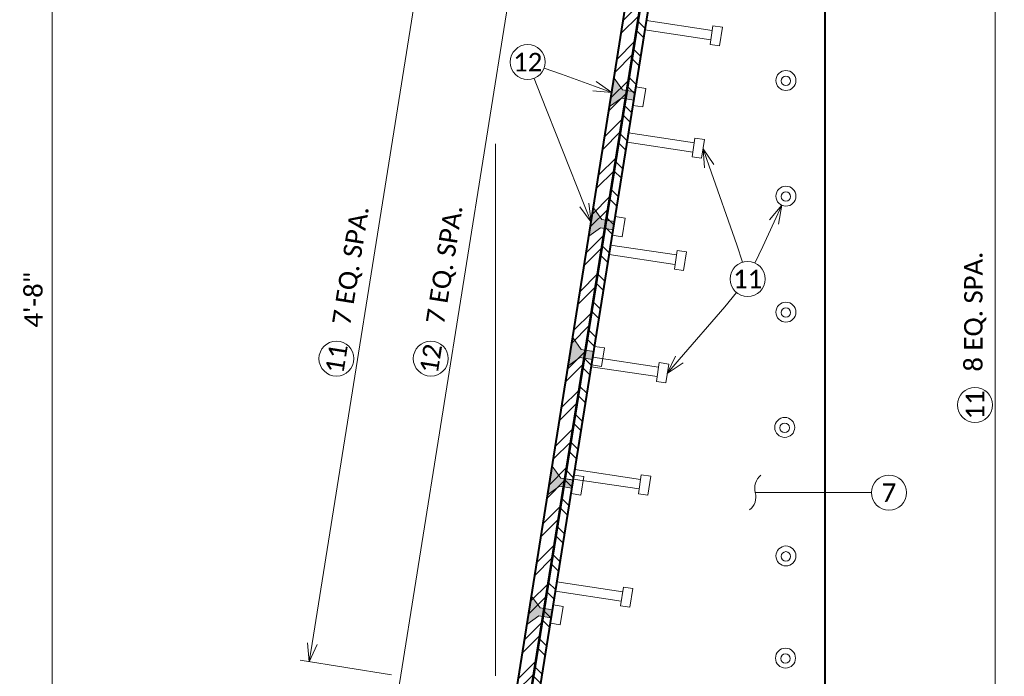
# Model space of a CAD drawing. Extents: x -1776 to -1159, y -2524 to -2272.
# Tile 10 of 12: x -1530 to -1449, y -2366 to -2313. Entities that reach past the tile are written whole.
import ezdxf
from ezdxf import colors
from ezdxf.entities.mleader import LeaderData, LeaderLine
from ezdxf.math import Vec2, Vec3

# ---------------------------------------------------------------- set-up
doc = ezdxf.new("R2010")
doc.units = 0
doc.header["$MEASUREMENT"] = 0
for name, color, linetype, lineweight in [('B_ANNO_DIM', 7, 'Continuous', 18), ('B_ANNO_SYMB', 7, 'Continuous', 18), ('B_ANNO_TEXT', 7, 'Continuous', 18), ('B_CONC_PPT', 12, 'Continuous', 40), ('B_DETAIL', 7, 'Continuous', 18), ('B_DETAIL_OBJ', 7, 'Continuous', 40), ('B_STEEL', 92, 'Continuous', 18)]:
    doc.layers.add(name, color=color, linetype=linetype, lineweight=lineweight)
doc.styles.add('Annotative', font='calibri.ttf', dxfattribs={"height": 0.0625})
doc.styles.get("Standard").update_dxf_attribs({"font": 'calibri.ttf'})
doc.dimstyles.new('Annotative', dxfattribs={"dimscale": 0, "dimtxt": 0.0625, "dimasz": 0.0625, "dimexe": 0.03125, "dimexo": 0.03125, "dimgap": 0.03125, "dimtad": 1, "dimdec": 3, "dimzin": 3, "dimdsep": 46, "dimlunit": 4, "dimtxsty": 'Standard', "dimblk": 'OPEN30', "dimcen": 0.03125, "dimaunit": 1, "dimadec": 0, "dimazin": 3, "dimtfac": 0.75, "dimtdec": 3, "dimtofl": 0, "dimtmove": 0, "dimatfit": 3, "dimldrblk": 'OPEN30', "dimfxl": 1, "dimtfill": 1, "dimfrac": 1, "dimtolj": 1, "dimtzin": 0, "dimarcsym": 0})

# ---------------------------------------------------------------- blocks, each defined once
blk = doc.blocks.new('_Integral')
at = {"color": 0, "linetype": 'ByBlock', "lineweight": -2}
for centre, start, end in [((0.439, 0.118), 129, 195), ((-0.439, -0.118), 309, 15)]:
    blk.add_arc(centre, 0.454, start, end, dxfattribs=at)
blk = doc.blocks.new('_Open30')
at = {"color": 0, "linetype": 'ByBlock', "lineweight": -2}
for p, q in [((-1, 0.268), (0, 0)), ((0, 0), (-1, -0.268)), ((0, 0), (-1, 0))]:
    blk.add_line(p, q, dxfattribs=at)
blk = doc.blocks.new('*D712')
at = {"layer": 'B_ANNO_DIM', "color": 0, "lineweight": -2, "transparency": 16777216}
for p, q in [((296.785, 231.904), (248.38, 231.904)), ((249.13, 230.404), (249.13, 146.699)), ((257.114, 145.199), (248.38, 145.199))]:
    blk.add_line(p, q, dxfattribs=at)
at = {"layer": 'Defpoints', "color": 0, "transparency": 16777216}
for p in [(297.535, 231.904), (249.13, 145.199), (257.864, 145.199)]:
    blk.add_point(p, dxfattribs=at)
at = {"layer": 'B_ANNO_DIM', "color": 0, "lineweight": -2, "transparency": 16777216, "xscale": 1.5, "yscale": 1.5, "zscale": 1.5}
for p, rotation in [((249.13, 231.904), 90), ((249.13, 145.199), 270)]:
    blk.add_blockref('_Open30', p, dxfattribs=dict(at, rotation=rotation))
at = {"layer": 'B_ANNO_DIM', "color": 0, "transparency": 16777216, "insert": (247.611, 188.551), "char_height": 1.5, "attachment_point": 5, "rotation": 90, "bg_fill": 3, "box_fill_scale": 1.25, "bg_fill_color": 256, "bg_fill_true_color": 13158600, "bg_fill_transparency": 0}
blk.add_mtext('\\A1;4\'-8"', dxfattribs=at)
blk = doc.blocks.new('*D773')
at = {"layer": 'B_ANNO_DIM', "color": 0, "lineweight": -2, "transparency": 16777216}
for p, q in [((310.389, 225.25), (326.656, 225.25)), ((325.906, 151.395), (325.906, 223.75)), ((310.434, 149.895), (326.656, 149.895))]:
    blk.add_line(p, q, dxfattribs=at)
at = {"layer": 'Defpoints', "color": 0, "transparency": 16777216}
for p in [(309.639, 225.25), (325.906, 225.25), (309.684, 149.895)]:
    blk.add_point(p, dxfattribs=at)
at = {"layer": 'B_ANNO_DIM', "color": 0, "lineweight": -2, "transparency": 16777216, "xscale": 1.5, "yscale": 1.5, "zscale": 1.5}
for p, rotation in [((325.906, 225.25), 90), ((325.906, 149.895), 270)]:
    blk.add_blockref('_Open30', p, dxfattribs=dict(at, rotation=rotation))
at = {"layer": 'B_ANNO_DIM', "color": 0, "transparency": 16777216, "insert": (324.288, 187.573), "char_height": 1.5, "attachment_point": 5, "rotation": 90, "bg_fill": 3, "box_fill_scale": 1.25, "bg_fill_color": 256, "bg_fill_true_color": 13158600, "bg_fill_transparency": 0}
blk.add_mtext('\\A1;8 EQ. SPA.', dxfattribs=at)
blk = doc.blocks.new('*D754')
at = {"layer": 'B_ANNO_DIM', "color": 0, "lineweight": -2, "transparency": 16777216}
for p, q in [((297.328, 226.713), (287.955, 228.207)), ((277.154, 155.689), (288.46, 226.608)), ((285.549, 152.832), (276.177, 154.326))]:
    blk.add_line(p, q, dxfattribs=at)
at = {"layer": 'Defpoints', "color": 0, "transparency": 16777216}
for p in [(288.696, 228.089), (298.068, 226.595), (286.29, 152.714)]:
    blk.add_point(p, dxfattribs=at)
at = {"layer": 'B_ANNO_DIM', "color": 0, "lineweight": -2, "transparency": 16777216, "xscale": 1.5, "yscale": 1.5, "zscale": 1.5}
for p, rotation in [((288.696, 228.089), 80.94216318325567), ((276.918, 154.208), 260.9421631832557)]:
    blk.add_blockref('_Open30', p, dxfattribs=dict(at, rotation=rotation))
at = {"layer": 'B_ANNO_DIM', "color": 0, "transparency": 16777216, "insert": (281.209, 191.403), "char_height": 1.5, "attachment_point": 5, "rotation": 80.94216, "bg_fill": 3, "box_fill_scale": 1.25, "bg_fill_color": 256, "bg_fill_true_color": 13158600, "bg_fill_transparency": 0}
blk.add_mtext('\\A1;7 EQ. SPA.', dxfattribs=at)
blk = doc.blocks.new('*D759')
at = {"layer": 'B_ANNO_DIM', "color": 0, "lineweight": -2, "transparency": 16777216}
for p, q in [((286.967, 222.006), (279.533, 223.191)), ((270.304, 160.535), (280.038, 221.591)), ((276.761, 157.987), (269.328, 159.172))]:
    blk.add_line(p, q, dxfattribs=at)
at = {"layer": 'Defpoints', "color": 0, "transparency": 16777216}
for p in [(280.274, 223.073), (287.707, 221.888), (277.502, 157.869)]:
    blk.add_point(p, dxfattribs=at)
at = {"layer": 'B_ANNO_DIM', "color": 0, "lineweight": -2, "transparency": 16777216, "xscale": 1.5, "yscale": 1.5, "zscale": 1.5}
for p, rotation in [((280.274, 223.073), 80.94216318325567), ((270.068, 159.054), 260.9421631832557)]:
    blk.add_blockref('_Open30', p, dxfattribs=dict(at, rotation=rotation))
at = {"layer": 'B_ANNO_DIM', "color": 0, "transparency": 16777216, "insert": (273.574, 191.318), "char_height": 1.5, "attachment_point": 5, "rotation": 80.94216, "bg_fill": 3, "box_fill_scale": 1.25, "bg_fill_color": 256, "bg_fill_true_color": 13158600, "bg_fill_transparency": 0}
blk.add_mtext('\\A1;7 EQ. SPA.', dxfattribs=at)
blk = doc.blocks.new('*U651')
at = {"layer": 'B_STEEL'}
h = blk.add_hatch(dxfattribs=at)
h.set_pattern_fill('ANSI32', color=256, scale=5)
h.set_pattern_definition([(45, (1914.0635, 2513.461), (-1.3258252, 1.3258252), []), (45, (1914.9474, 2513.461), (-1.3258252, 1.3258252), [])])
h.paths.add_polyline_path([(299.9289, 230.744), (298.7296, 230.744), (285.2153, 145.9722), (286.4147, 145.9722)])
h = blk.add_hatch(dxfattribs=at)
h.set_pattern_fill('ANSI32', color=256, scale=5, angle=90)
h.set_pattern_definition([(135, (1913.3869, 2513.5688), (-1.3258252, -1.3258252), []), (135, (1913.3869, 2514.4527), (-1.3258252, -1.3258252), [])])
h.paths.add_polyline_path([(300.4267, 229.5139), (299.7328, 229.5139), (286.2914, 145.1987), (286.9852, 145.1987)])
at = {"layer": 'B_ANNO_SYMB'}
for centre in [(305.7561, 190.2328), (317.2643, 172.8303)]:
    blk.add_circle(centre, 1.4255, dxfattribs=at)
at = {"layer": 'B_CONC_PPT', "flags": 128}
blk.add_lwpolyline([(310.5137, 145.1987), (312.0596, 145.1987), (312.0582, 230.0802)], dxfattribs=at)
at = {"layer": 'B_DETAIL'}
for p, q in [((297.5176, 211.2893), (302.8775, 210.48)), ((302.7042, 209.3269), (302.928, 210.8594)), ((302.928, 210.8594), (303.7071, 210.7416)), ((297.3951, 210.521), (302.7553, 209.7168)), ((303.4626, 209.2154), (303.7071, 210.7416)), ((302.7042, 209.3269), (303.4626, 209.2154)), ((296.0596, 202.1438), (301.4195, 201.3344)), ((295.9372, 201.3754), (301.2973, 200.5713)), ((301.2462, 200.1814), (301.47, 201.7139)), ((301.47, 201.7139), (302.2491, 201.5961)), ((302.0046, 200.0698), (302.2491, 201.5961)), ((301.2462, 200.1814), (302.0046, 200.0698)), ((294.6017, 192.9982), (299.9615, 192.1888)), ((299.7882, 191.0358), (300.0121, 192.5683)), ((300.0121, 192.5683), (300.7911, 192.4505)), ((300.5467, 190.9243), (300.7911, 192.4505)), ((294.4792, 192.2299), (299.8393, 191.4257)), ((299.7882, 191.0358), (300.5467, 190.9243)), ((293.1437, 183.8527), (298.5035, 183.0433)), ((293.0212, 183.0843), (298.3813, 182.2802)), ((298.3302, 181.8903), (298.5541, 183.4228)), ((298.5541, 183.4228), (299.3331, 183.305)), ((299.0887, 181.7787), (299.3331, 183.305)), ((298.3302, 181.8903), (299.0887, 181.7787)), ((291.6857, 174.7071), (297.0456, 173.8977)), ((296.8723, 172.7447), (297.0961, 174.2772)), ((297.0961, 174.2772), (297.8751, 174.1594)), ((297.6307, 172.6332), (297.8751, 174.1594)), ((291.5632, 173.9388), (296.9233, 173.1346)), ((296.8723, 172.7447), (297.6307, 172.6332)), ((290.2277, 165.5616), (295.5876, 164.7522)), ((290.1052, 164.7932), (295.4654, 163.9891)), ((295.4143, 163.5992), (295.6381, 165.1317)), ((295.6381, 165.1317), (296.4172, 165.0139)), ((296.1727, 163.4876), (296.4172, 165.0139)), ((295.4143, 163.5992), (296.1727, 163.4876))]:
    blk.add_line(p, q, dxfattribs=at)
for centre, radius in [((308.8749, 206.4052), 0.8133), ((308.87, 206.3716), 0.3873), ((308.8749, 196.9837), 0.8133), ((308.87, 196.9501), 0.3873), ((308.8749, 187.5333), 0.8133), ((308.87, 187.4997), 0.3873), ((308.7783, 178.1427), 0.8133), ((308.7734, 178.1091), 0.3873), ((308.8749, 167.6705), 0.8133), ((308.87, 167.6369), 0.3873), ((308.8391, 159.3495), 0.8133), ((308.8342, 159.3159), 0.3873)]:
    blk.add_circle(centre, radius, dxfattribs=at)
at = {"layer": 'B_DETAIL_OBJ'}
for p, q in [((286.2914, 145.1987), (299.787, 229.8536)), ((286.9852, 145.1987), (300.517, 230.0802))]:
    blk.add_line(p, q, dxfattribs=at)
at = {"layer": 'B_DETAIL_OBJ', "flags": 128}
blk.add_lwpolyline([(300.1139, 231.9043), (286.4147, 145.9722), (285.2153, 145.9722), (298.7296, 230.744)], dxfattribs=at)
at = {"layer": 'B_ANNO_TEXT', "char_height": 1.5, "width": 3.563823, "attachment_point": 5, "style": 'Annotative'}
for s, insert in [('11', (305.7561, 190.2328)), ('7', (317.2643, 172.8303))]:
    blk.add_mtext(s, dxfattribs=dict(at, insert=insert))
at = {"layer": 'B_ANNO_DIM'}
ml = blk.add_multileader_mtext('Standard', dxfattribs=at)
ml.set_content('', color=256)
ml.set_leader_properties()
ml.set_arrow_properties(name='OPEN30')
ml.build(insert=Vec2(0, 0))
ml.multileader.update_dxf_attribs({"text_right_attachment_type": 3, "dogleg_length": 0.0625, "arrow_head_size": 1.5, "scale": 24})
ctx = ml.context
ctx.base_point, ctx.scale, ctx.char_height, ctx.arrow_head_size, ctx.landing_gap_size, ctx.plane_origin, ctx.plane_x_axis, ctx.plane_y_axis = Vec3(305.7786, 190.1618), 24, 1.5, 1.5, 0.75, Vec3(303.8265, 196.3385), Vec3(-0.3013538, 0.9535124), Vec3(-0.9535124, -0.3013538)
ctx.right_attachment = 3
notes = []
notes.append((ctx, [(0, (1, 1, 0), (304.8745, 193.0223), (0.3013538, -0.9535124), 1.5, [(0, [(302.1269, 200.833), (304.8745, 193.0223), (304.8745, 193.0223)], 0, [])])]))
ctx.mtext.insert, ctx.mtext.text_direction, ctx.mtext.rotation, ctx.mtext.flow_direction = Vec3(306.2677, 191.103), Vec3(0.3013538, -0.9535124), 5.0185012, 5
ml = blk.add_multileader_mtext('Standard', dxfattribs=at)
ml.set_content('', color=256)
ml.set_leader_properties()
ml.set_arrow_properties(name='OPEN30')
ml.build(insert=Vec2(0, 0))
ml.multileader.update_dxf_attribs({"text_right_attachment_type": 3, "dogleg_length": 0.0625, "arrow_head_size": 1.5, "scale": 24})
ctx = ml.context
ctx.base_point, ctx.scale, ctx.char_height, ctx.arrow_head_size, ctx.landing_gap_size, ctx.plane_origin, ctx.plane_x_axis, ctx.plane_y_axis = Vec3(305.7248, 190.1653), 24, 1.5, 1.5, 0.75, Vec3(308.4492, 196.0424), Vec3(0.4205658, 0.907262), Vec3(-0.907262, 0.4205658)
ctx.right_attachment = 3
notes.append((ctx, [(0, (1, 1, 0), (306.9865, 192.887), (-0.4205658, -0.907262), 1.5, [(0, [(308.5417, 196.2418), (306.9865, 192.887), (306.9865, 192.887)], 0, [])])]))
ctx.mtext.insert, ctx.mtext.text_direction, ctx.mtext.rotation, ctx.mtext.flow_direction = Vec3(306.7207, 190.5303), Vec3(-0.4205658, -0.907262), 4.2783201, 5
ml = blk.add_multileader_mtext('Standard', dxfattribs=at)
ml.set_content('', color=256)
ml.set_leader_properties()
ml.set_arrow_properties(name='OPEN30')
ml.build(insert=Vec2(0, 0))
ml.multileader.update_dxf_attribs({"text_right_attachment_type": 3, "dogleg_length": 0.0625, "arrow_head_size": 1.5, "scale": 24})
ctx = ml.context
ctx.base_point, ctx.scale, ctx.char_height, ctx.arrow_head_size, ctx.landing_gap_size, ctx.plane_origin, ctx.plane_x_axis, ctx.plane_y_axis = Vec3(305.8033, 190.2905), 24, 1.5, 1.5, 0.75, Vec3(301.7056, 185.2734), Vec3(-0.6325698, -0.7745034), Vec3(0.7745034, -0.6325698)
ctx.right_attachment = 3
notes.append((ctx, [(0, (1, 1, 0), (303.9055, 187.967), (0.6325698, 0.7745034), 1.5, [(0, [(299.2109, 182.5419), (303.9055, 187.967), (303.9055, 187.967)], 0, [])])]))
ctx.mtext.insert, ctx.mtext.text_direction, ctx.mtext.rotation, ctx.mtext.flow_direction = Vec3(304.7479, 190.184), Vec3(0.6325698, 0.7745034), 0.8859297, 5
ml = blk.add_multileader_mtext('Standard', dxfattribs=at)
ml.set_content('', color=256)
ml.set_leader_properties()
ml.set_arrow_properties(name='INTEGRAL')
ml.build(insert=Vec2(0, 0))
ml.multileader.update_dxf_attribs({"text_right_attachment_type": 3, "dogleg_length": 0.125, "arrow_head_size": 3, "scale": 24})
ctx = ml.context
ctx.base_point, ctx.scale, ctx.char_height, ctx.arrow_head_size, ctx.landing_gap_size, ctx.plane_origin = Vec3(315.8388, 172.8303), 24, 1.5, 3, 0.75, Vec3(306.3792, 172.8303)
ctx.right_attachment = 3
notes.append((ctx, [(0, (1, 1, 0), (312.8388, 172.8303), (1, 0), 3, [(0, [(306.3792, 172.8303), (312.4246, 172.8303), (312.655, 172.8303)], 0, [])])]))
ctx.mtext.insert, ctx.mtext.flow_direction = Vec3(316.5888, 173.5803), 5
for ctx, leaders in notes:
    for number, flags, end, landing, length, lines in leaders:
        leader = LeaderData()
        leader.index, (leader.has_last_leader_line, leader.has_dogleg_vector, leader.attachment_direction) = number, flags
        leader.last_leader_point, leader.dogleg_vector, leader.dogleg_length = Vec3(end), Vec3(landing), length
        for number, points, colour, breaks in lines:
            line = LeaderLine()
            line.index, line.vertices, line.color, line.breaks = number, Vec3.list(points), colors.encode_raw_color(colour), breaks
            leader.lines.append(line)
        ctx.leaders.append(leader)
dim = blk.add_linear_dim(base=(249.1297, 145.1987), p1=(297.5353, 231.9036), p2=(257.8639, 145.1987), angle=90, text='4\'-8"', dimstyle='Annotative', override={"dimlfac": 0.66}, dxfattribs=at)
dim.commit()
dim.dimension.update_dxf_attribs({"geometry": '*D712', "text_midpoint": (249.1297, 188.5511), "dimtype": 160})
dim = blk.add_linear_dim(base=(325.9056, 225.2502), p1=(309.6845, 149.8949), p2=(309.6394, 225.2502), angle=90, text='8 EQ. SPA.', dimstyle='Annotative', dxfattribs=at)
dim.commit()
dim.dimension.update_dxf_attribs({"geometry": '*D773', "text_midpoint": (324.2879, 187.5725)})
at = {"layer": 'B_ANNO_SYMB'}
blk.add_circle((324.2687, 179.9772), 1.4255, dxfattribs=at)
at = {"layer": 'B_ANNO_TEXT', "insert": (324.2687, 179.9772), "char_height": 1.5, "width": 3.563823, "attachment_point": 5, "rotation": 90, "style": 'Annotative'}
blk.add_mtext('11', dxfattribs=at)
at = {"layer": 'B_ANNO_DIM'}
dim = blk.add_linear_dim(base=(288.696, 228.0893), p1=(286.29, 152.7136), p2=(298.0682, 226.5952), angle=80.942163, text='7 EQ. SPA.', dimstyle='Annotative', dxfattribs=at)
dim.commit()
dim.dimension.update_dxf_attribs({"geometry": '*D754', "text_midpoint": (281.2094, 191.4032)})
at = {"layer": 'B_DETAIL'}
for points in [[(294.5109, 204.282), (295.4738, 204.9731), (296.4852, 204.8079), (296.5985, 205.4765), (295.5763, 205.6372), (294.8797, 206.5951)], [(292.8263, 193.7147), (293.7891, 194.4058), (294.8009, 194.2364), (294.9142, 194.9051), (293.8917, 195.0699), (293.195, 196.0278)], [(291.142, 183.1474), (292.1048, 183.8385), (293.122, 183.6674), (293.2353, 184.336), (292.2074, 184.5026), (291.5107, 185.4605)], [(289.4703, 172.6638), (290.4332, 173.355), (291.4397, 173.1913), (291.5531, 173.8599), (290.5358, 174.019), (289.8391, 174.977)]]:
    blk.add_hatch(color=256, dxfattribs=at).paths.add_polyline_path(points)
for p, q in [((294.8797, 206.5951), (295.5763, 205.6372)), ((295.5763, 205.6372), (296.5985, 205.4764)), ((296.6587, 205.8791), (297.4677, 205.7505)), ((297.2279, 204.2467), (297.4677, 205.7505)), ((295.4738, 204.9731), (294.5109, 204.282)), ((295.4738, 204.9731), (296.4883, 204.8091)), ((296.419, 204.3754), (297.2279, 204.2467)), ((293.195, 196.0278), (293.8917, 195.0699)), ((293.8917, 195.0699), (294.9142, 194.9051)), ((294.9741, 195.3119), (295.783, 195.1832)), ((295.5433, 193.6795), (295.783, 195.1832)), ((293.7891, 194.4058), (292.8263, 193.7147)), ((293.7891, 194.4058), (294.8009, 194.2364)), ((294.7344, 193.8081), (295.5433, 193.6795)), ((291.5107, 185.4605), (292.2074, 184.5026)), ((292.2074, 184.5026), (293.2247, 184.3377)), ((293.2898, 184.7445), (294.0987, 184.6159)), ((293.859, 183.1121), (294.0987, 184.6159)), ((292.1048, 183.8385), (291.142, 183.1474)), ((292.1048, 183.8385), (293.122, 183.6674)), ((293.05, 183.2408), (293.859, 183.1121)), ((289.8391, 174.977), (290.5358, 174.019)), ((290.5358, 174.019), (291.5542, 173.8588)), ((291.6182, 174.261), (292.4271, 174.1324)), ((292.1874, 172.6286), (292.4271, 174.1324)), ((290.4332, 173.355), (289.4703, 172.6638)), ((290.4332, 173.355), (291.4477, 173.191)), ((291.3784, 172.7572), (292.1874, 172.6286)), ((288.1545, 164.4097), (288.8511, 163.4517)), ((289.9335, 163.6937), (290.7425, 163.5651)), ((290.5028, 162.0613), (290.7425, 163.5651)), ((288.7486, 162.7877), (289.7567, 162.6222)), ((288.8511, 163.4517), (289.87, 163.2908)), ((289.6938, 162.1899), (290.5028, 162.0613))]:
    blk.add_line(p, q, dxfattribs=at)
at = {"layer": 'B_DETAIL', "flags": 128}
for points in [[(294.5109, 204.282), (295.4738, 204.9731), (296.4852, 204.8079), (296.5985, 205.4765), (295.5763, 205.6372), (294.8797, 206.5951), (294.5109, 204.282)], [(292.8263, 193.7147), (293.7891, 194.4058), (294.8009, 194.2364), (294.9142, 194.9051), (293.8917, 195.0699), (293.195, 196.0278), (292.8263, 193.7147)], [(291.142, 183.1474), (292.1048, 183.8385), (293.122, 183.6674), (293.2353, 184.336), (292.2074, 184.5026), (291.5107, 185.4605), (291.142, 183.1474)], [(289.4703, 172.6638), (290.4332, 173.355), (291.4397, 173.1913), (291.5531, 173.8599), (290.5358, 174.019), (289.8391, 174.977), (289.4703, 172.6638)]]:
    blk.add_lwpolyline(points, dxfattribs=at)
at = {"layer": 'B_ANNO_DIM'}
dim = blk.add_linear_dim(base=(280.2741, 223.0727), p1=(277.5015, 157.8688), p2=(287.7074, 221.8877), angle=80.942163, text='7 EQ. SPA.', dimstyle='Annotative', dxfattribs=at)
dim.commit()
dim.dimension.update_dxf_attribs({"geometry": '*D759', "text_midpoint": (273.5737, 191.3179)})
ml = blk.add_multileader_mtext('Standard', dxfattribs=at)
ml.set_content('', color=256)
ml.set_leader_properties()
ml.set_arrow_properties(name='OPEN30')
ml.build(insert=Vec2(0, 0))
ml.multileader.update_dxf_attribs({"text_right_attachment_type": 3, "dogleg_length": 0.0625, "arrow_head_size": 1.5, "scale": 24})
ctx = ml.context
ctx.base_point, ctx.scale, ctx.char_height, ctx.arrow_head_size, ctx.landing_gap_size, ctx.plane_origin, ctx.plane_x_axis, ctx.plane_y_axis = Vec3(287.7836, 207.9288), 24, 1.5, 1.5, 0.75, Vec3(293.878, 205.733), Vec3(0.9407984, -0.3389667), Vec3(0.3389667, 0.9407984)
ctx.right_attachment = 3
notes = []
notes.append((ctx, [(0, (1, 1, 0), (290.606, 206.9119), (-0.9407984, 0.3389667), 1.5, [(0, [(294.6953, 205.4385), (290.606, 206.9119), (290.606, 206.9119)], 0, [])])]))
ctx.mtext.insert, ctx.mtext.text_direction, ctx.mtext.rotation, ctx.mtext.flow_direction = Vec3(288.235, 206.969), Vec3(-0.9407984, 0.3389667), 2.7957743, 5
for ctx, leaders in notes:
    for number, flags, end, landing, length, lines in leaders:
        leader = LeaderData()
        leader.index, (leader.has_last_leader_line, leader.has_dogleg_vector, leader.attachment_direction) = number, flags
        leader.last_leader_point, leader.dogleg_vector, leader.dogleg_length = Vec3(end), Vec3(landing), length
        for number, points, colour, breaks in lines:
            line = LeaderLine()
            line.index, line.vertices, line.color, line.breaks = number, Vec3.list(points), colors.encode_raw_color(colour), breaks
            leader.lines.append(line)
        ctx.leaders.append(leader)
at = {"layer": 'B_DETAIL'}
blk.add_hatch(color=256, dxfattribs=at).paths.add_polyline_path([(287.7857, 162.0965), (288.7486, 162.7877), (289.7567, 162.6222), (289.87, 163.2908), (288.8511, 163.4517), (288.1545, 164.4097)])
at = {"layer": 'B_ANNO_DIM'}
blk.add_line((285.2153, 201.2559), (285.2153, 157.9001), dxfattribs=at)
at = {"layer": 'B_ANNO_SYMB'}
for centre in [(287.8537, 207.9036), (272.2794, 183.7514), (279.9607, 183.7514)]:
    blk.add_circle(centre, 1.4255, dxfattribs=at)
at = {"layer": 'B_DETAIL'}
blk.add_line((288.7486, 162.7877), (287.7857, 162.0965), dxfattribs=at)
at = {"layer": 'B_DETAIL', "flags": 128}
blk.add_lwpolyline([(287.7857, 162.0965), (288.7486, 162.7877), (289.7567, 162.6222), (289.87, 163.2908), (288.8511, 163.4517), (288.1545, 164.4097), (287.7857, 162.0965)], dxfattribs=at)
at = {"layer": 'B_ANNO_TEXT', "insert": (287.8537, 207.9036), "char_height": 1.5, "width": 3.563823, "attachment_point": 5, "style": 'Annotative'}
blk.add_mtext('12', dxfattribs=at)
at = {"layer": 'B_ANNO_TEXT', "char_height": 1.5, "width": 3.563823, "attachment_point": 5, "rotation": 80.942163, "style": 'Annotative'}
for s, insert in [('11', (272.2794, 183.7514)), ('12', (279.9607, 183.7514))]:
    blk.add_mtext(s, dxfattribs=dict(at, insert=insert))
at = {"layer": 'B_ANNO_DIM'}
ml = blk.add_multileader_mtext('Standard', dxfattribs=at)
ml.set_content('', color=256)
ml.set_leader_properties()
ml.set_arrow_properties(name='OPEN30')
ml.build(insert=Vec2(0, 0))
ml.multileader.update_dxf_attribs({"text_right_attachment_type": 3, "dogleg_length": 0.0625, "arrow_head_size": 1.5, "scale": 24})
ctx = ml.context
ctx.base_point, ctx.scale, ctx.char_height, ctx.arrow_head_size, ctx.landing_gap_size, ctx.plane_origin, ctx.plane_x_axis, ctx.plane_y_axis = Vec3(287.8263, 207.9728), 24, 1.5, 1.5, 0.75, Vec3(290.2098, 201.9494), Vec3(0.3679469, -0.9298468), Vec3(0.9298468, 0.3679469)
ctx.right_attachment = 3
notes = []
notes.append((ctx, [(0, (1, 1, 0), (288.9301, 205.1833), (-0.3679469, 0.9298468), 1.5, [(0, [(293.0106, 194.8713), (288.9301, 205.1833), (288.9301, 205.1833)], 0, [])])]))
ctx.mtext.insert, ctx.mtext.text_direction, ctx.mtext.rotation, ctx.mtext.flow_direction = Vec3(287.4049, 206.9995), Vec3(-0.3679469, 0.9298468), 1.9475963, 5
for ctx, leaders in notes:
    for number, flags, end, landing, length, lines in leaders:
        leader = LeaderData()
        leader.index, (leader.has_last_leader_line, leader.has_dogleg_vector, leader.attachment_direction) = number, flags
        leader.last_leader_point, leader.dogleg_vector, leader.dogleg_length = Vec3(end), Vec3(landing), length
        for number, points, colour, breaks in lines:
            line = LeaderLine()
            line.index, line.vertices, line.color, line.breaks = number, Vec3.list(points), colors.encode_raw_color(colour), breaks
            leader.lines.append(line)
        ctx.leaders.append(leader)

msp = doc.modelspace()

# ---------------------------------------------------------------- block references
at = {"layer": 'B_ANNO_DIM'}
msp.add_blockref('*U651', (-1776.086, -2524.249), dxfattribs=at)

doc.saveas('drawing.dxf')
